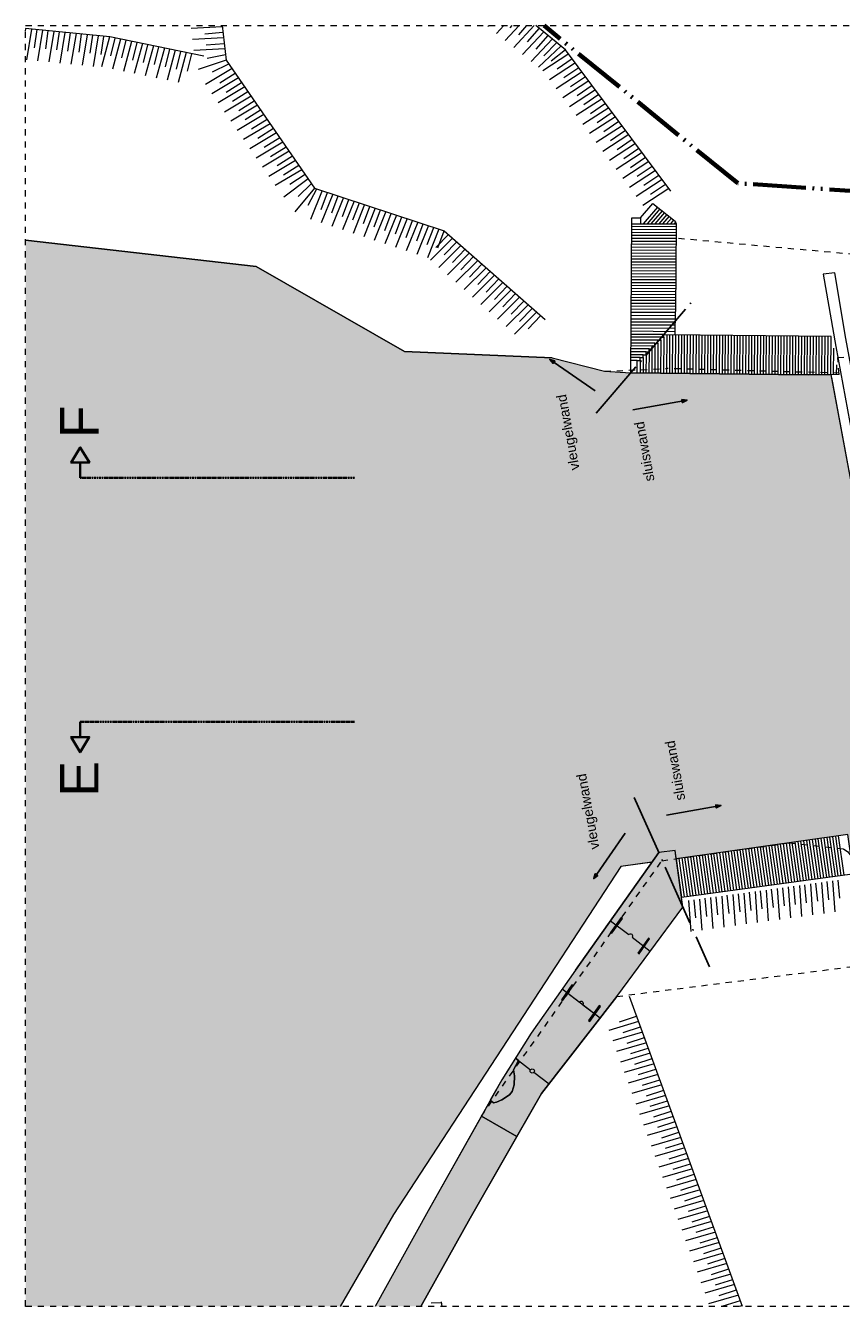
# Model space of a CAD drawing. Extents: x -251883 to 250656, y 0 to 491369.
# Tile 34 of 38: x -27250 to -13877, y 470369 to 491369. Entities that reach past the tile are written whole.
import ezdxf

# ---------------------------------------------------------------- set-up
doc = ezdxf.new("R2010")
doc.units = 0
doc.header["$MEASUREMENT"] = 0
for name, pattern in [('@L07DS2b', [6.3, 4, -1, 0.3, -1]), ('DASHDOT', [1250, 1000, -112.5, 25, -112.5]), ('DASHED', [200, 100, -100]), ('DIVIDE', [1250, 862.5, -112.5, 25, -112.5, 25, -112.5])]:
    doc.linetypes.add(name, pattern=pattern)
for name, color, linetype in [('A-0019-AFDEKVLAK', 1, 'Continuous'), ('A-0070-SYMBOOL', 1, 'Continuous'), ('A-0074--', 4, 'Continuous'), ('A-1100-TXT+MT-SO', 7, 'Continuous')]:
    doc.layers.add(name, color=color, linetype=linetype)

# ---------------------------------------------------------------- blocks, each defined once
blk = doc.blocks.new('M-BESTAAND_276')
at = {"linetype": 'Continuous', "lineweight": 5}
for color, points in [(111, [(-153904, 108524), (-159060, 108524), (-159060, 126005), (-155278, 125573), (-152849, 124179), (-150427, 124076), (-149570, 123858), (-149137, 123832), (-146232, 123798), (-145859, 123805), (-144483, 116415), (-145236, 116311), (-145189, 115926), (-145526, 115877), (-145580, 116259), (-148394, 115862), (-148414, 116001), (-148681, 115964), (-148792, 115808), (-149304, 115735), (-153031, 110030)]), (8, [(-148285, 115070), (-149370, 113606), (-150602, 112015), (-151010, 111308), (-151589, 111644), (-151256, 112237), (-150772, 113006), (-150048, 114036), (-148681, 115964), (-148414, 116001)]), (254, [(-151060, 112404), (-151046, 112304), (-151051, 112159), (-151085, 112047), (-151128, 111990), (-151254, 111913), (-151339, 111871), (-151389, 111864), (-151443, 111905), (-151256, 112237), (-151032, 112593), (-150979, 112553)]), (254, [(-152583, 108524), (-153332, 108524), (-152460, 110090), (-151589, 111644), (-151010, 111308), (-151774, 109970)])]:
    blk.add_hatch(color=color, dxfattribs=at).paths.add_polyline_path(points, flags=0)
at = {"color": 7, "linetype": 'DASHED', "lineweight": 0}
blk.add_lwpolyline([(-159060, 108524), (-159060, 129524), (-104560, 129524), (-104560, 108524)], close=True, dxfattribs=at)
at = {"color": 9, "linetype": 'Continuous', "lineweight": 13}
for points in [[(-156137, 129022), (-157681, 129338), (-159060, 129476)], [(-159060, 129432), (-159054, 129476)], [(-158963, 129467), (-159046, 128964)], [(-158913, 129162), (-158871, 129458)], [(-158781, 129448), (-158864, 128946)], [(-158731, 129144), (-158689, 129439)], [(-158598, 129430), (-158682, 128928)], [(-158549, 129125), (-158507, 129421)], [(-158416, 129412), (-158499, 128909)], [(-158366, 129107), (-158324, 129403)], [(-158234, 129393), (-158317, 128891)], [(-158184, 129089), (-158142, 129384)], [(-158051, 129375), (-158134, 128873)], [(-158001, 129070), (-157960, 129366)], [(-155836, 129505), (-156344, 129478)], [(-156123, 129391), (-155825, 129414)], [(-155838, 129524), (-155771, 128959), (-154323, 126859), (-152196, 126159), (-150545, 124703)], [(-151468, 129524), (-151481, 129510)], [(-151219, 129524), (-151339, 129394)], [(-150970, 129524), (-151197, 129279)], [(-151119, 129486), (-151086, 129524)], [(-150721, 129524), (-151054, 129164)], [(-150977, 129371), (-150842, 129524)], [(-150566, 129422), (-150912, 129048)], [(-150834, 129256), (-150637, 129480)], [(-148481, 126807), (-150208, 129129), (-150694, 129524)], [(-150692, 129140), (-150495, 129364)], [(-157869, 129357), (-157952, 128855)], [(-157819, 129052), (-157777, 129348)], [(-157684, 129338), (-157817, 128847)], [(-157665, 129030), (-157593, 129320)], [(-157504, 129302), (-157637, 128810)], [(-157485, 128994), (-157414, 129284)], [(-157324, 129265), (-157458, 128774)], [(-157305, 128957), (-157234, 129247)], [(-157145, 129229), (-157278, 128737)], [(-157126, 128921), (-157055, 129210)], [(-156965, 129192), (-157099, 128701)], [(-156946, 128884), (-156875, 129174)], [(-156786, 129156), (-156919, 128664)], [(-155814, 129323), (-156323, 129296)], [(-156101, 129209), (-155803, 129232)], [(-150424, 129307), (-150770, 128933)], [(-150282, 129191), (-150653, 128842)], [(-150567, 129026), (-150353, 129249)], [(-156767, 128848), (-156695, 129137)], [(-156606, 129119), (-156739, 128628)], [(-156587, 128811), (-156516, 129101)], [(-156426, 129083), (-156560, 128591)], [(-156407, 128775), (-156336, 129064)], [(-155793, 129141), (-156301, 129114)], [(-155771, 128959), (-156234, 128803)], [(-156082, 128991), (-155782, 129050)], [(-150156, 129060), (-150583, 128783)], [(-150442, 128944), (-150210, 129133)], [(-150347, 128818), (-150101, 128986)], [(-155676, 128821), (-156112, 128559)], [(-155999, 128767), (-155727, 128896)], [(-155876, 128586), (-155623, 128745)], [(-150047, 128913), (-150474, 128636)], [(-149937, 128766), (-150365, 128489)], [(-150238, 128671), (-149992, 128839)], [(-155572, 128670), (-156008, 128408)], [(-155772, 128435), (-155519, 128594)], [(-149828, 128619), (-150255, 128342)], [(-150129, 128524), (-149882, 128692)], [(-150019, 128377), (-149773, 128545)], [(-155467, 128519), (-155904, 128258)], [(-155363, 128368), (-155800, 128107)], [(-155668, 128284), (-155415, 128443)], [(-149719, 128472), (-150146, 128195)], [(-149609, 128324), (-150036, 128048)], [(-149910, 128230), (-149664, 128398)], [(-155259, 128217), (-155696, 127956)], [(-155563, 128133), (-155311, 128292)], [(-155459, 127982), (-155207, 128142)], [(-149500, 128177), (-149927, 127901)], [(-149801, 128082), (-149554, 128251)], [(-149691, 127935), (-149445, 128104)], [(-155155, 128066), (-155592, 127805)], [(-155051, 127915), (-155488, 127654)], [(-155355, 127831), (-155103, 127991)], [(-149390, 128030), (-149818, 127753)], [(-149582, 127788), (-149336, 127957)], [(-154947, 127765), (-155384, 127503)], [(-155251, 127680), (-154999, 127840)], [(-155147, 127530), (-154895, 127689)], [(-149281, 127883), (-149708, 127606)], [(-149172, 127736), (-149599, 127459)], [(-149473, 127641), (-149226, 127809)], [(-154843, 127614), (-155280, 127352)], [(-155043, 127379), (-154791, 127538)], [(-149062, 127589), (-149490, 127312)], [(-149363, 127494), (-149117, 127662)], [(-149254, 127347), (-149008, 127515)], [(-154739, 127463), (-155176, 127201)], [(-154635, 127312), (-155072, 127051)], [(-154939, 127228), (-154687, 127387)], [(-148953, 127442), (-149380, 127165)], [(-148844, 127295), (-149271, 127018)], [(-149145, 127200), (-148898, 127368)], [(-154531, 127161), (-154968, 126900)], [(-154835, 127077), (-154583, 127236)], [(-154731, 126926), (-154479, 127086)], [(-148734, 127148), (-149162, 126871)], [(-149035, 127053), (-148789, 127221)], [(-148926, 126906), (-148680, 127074)], [(-154427, 127010), (-154828, 126709)], [(-154323, 126859), (-154646, 126469)], [(-154592, 126720), (-154375, 126935)], [(-154426, 126581), (-154285, 126847)], [(-148625, 127001), (-149052, 126724)], [(-148516, 126853), (-148943, 126577)], [(-148817, 126759), (-148570, 126927)], [(-154198, 126818), (-154389, 126346)], [(-154216, 126510), (-154111, 126790)], [(-154024, 126761), (-154215, 126289)], [(-154042, 126453), (-153937, 126732)], [(-153850, 126704), (-154040, 126231)], [(-153868, 126395), (-153763, 126675)], [(-153676, 126646), (-153866, 126174)], [(-153694, 126338), (-153589, 126618)], [(-153502, 126589), (-153692, 126117)], [(-153520, 126281), (-153415, 126560)], [(-153328, 126532), (-153518, 126059)], [(-153345, 126223), (-153241, 126503)], [(-153154, 126474), (-153344, 126002)], [(-153171, 126166), (-153067, 126445)], [(-152980, 126417), (-153170, 125944)], [(-152997, 126109), (-152892, 126388)], [(-152806, 126359), (-152996, 125887)], [(-152823, 126051), (-152718, 126331)], [(-152632, 126302), (-152822, 125830)], [(-152649, 125994), (-152544, 126273)], [(-152458, 126245), (-152648, 125772)], [(-152475, 125936), (-152370, 126216)], [(-152284, 126187), (-152474, 125715)], [(-152061, 126039), (-152421, 125680)], [(-152335, 125884), (-152129, 126099)], [(-152301, 125879), (-152196, 126159)], [(-151923, 125918), (-152284, 125558)], [(-152198, 125763), (-151992, 125978)], [(-151786, 125797), (-152146, 125437)], [(-152060, 125641), (-151854, 125857)], [(-151648, 125675), (-152009, 125316)], [(-151923, 125520), (-151717, 125736)], [(-151785, 125399), (-151579, 125615)], [(-151511, 125554), (-151871, 125195)], [(-151373, 125433), (-151734, 125073)], [(-151648, 125278), (-151442, 125493)], [(-151510, 125156), (-151304, 125372)], [(-151236, 125312), (-151596, 124952)], [(-151098, 125190), (-151459, 124831)], [(-151373, 125035), (-151167, 125251)], [(-150961, 125069), (-151322, 124710)], [(-151236, 124914), (-151029, 125130)], [(-151098, 124793), (-150892, 125008)], [(-150823, 124948), (-151184, 124589)], [(-150686, 124827), (-151047, 124467)], [(-150961, 124671), (-150754, 124887)], [(-150823, 124550), (-150617, 124766)], [(-145832, 115500), (-145795, 114992)], [(-145712, 115216), (-145740, 115513)], [(-147285, 115301), (-147248, 114794)], [(-147165, 115017), (-147194, 115314)], [(-147103, 115326), (-147067, 114818)], [(-146984, 115042), (-147012, 115339)], [(-146921, 115351), (-146885, 114843)], [(-146802, 115067), (-146830, 115364)], [(-146740, 115376), (-146703, 114868)], [(-146620, 115091), (-146649, 115388)], [(-146558, 115401), (-146522, 114893)], [(-146439, 115116), (-146467, 115413)], [(-146376, 115426), (-146340, 114918)], [(-146257, 115141), (-146285, 115438)], [(-146195, 115450), (-146158, 114943)], [(-146075, 115166), (-146104, 115463)], [(-146013, 115475), (-145977, 114968)], [(-145894, 115191), (-145922, 115488)], [(-148193, 115177), (-148157, 114669)], [(-148073, 114893), (-148102, 115190)], [(-148011, 115202), (-147975, 114694)], [(-147892, 114917), (-147920, 115215)], [(-147830, 115227), (-147793, 114719)], [(-147710, 114942), (-147739, 115239)], [(-147648, 115252), (-147612, 114744)], [(-147528, 114967), (-147557, 115264)], [(-147466, 115277), (-147430, 114769)], [(-147347, 114992), (-147375, 115289)], [(-147307, 108524), (-149160, 113604)], [(-149011, 113194), (-149499, 113050)], [(-149327, 113191), (-149043, 113282)], [(-148947, 113019), (-149435, 112876)], [(-149263, 113016), (-148979, 113107)], [(-148884, 112847), (-149373, 112703)], [(-149200, 112842), (-148915, 112933)], [(-148821, 112675), (-149310, 112531)], [(-149137, 112670), (-148852, 112760)], [(-149074, 112497), (-148790, 112588)], [(-148758, 112502), (-149247, 112359)], [(-149011, 112325), (-148727, 112416)], [(-148695, 112328), (-149183, 112184)], [(-148632, 112156), (-149120, 112012)], [(-148947, 112151), (-148663, 112241)], [(-148569, 111984), (-149057, 111840)], [(-148884, 111978), (-148600, 112069)], [(-148506, 111811), (-148995, 111668)], [(-148822, 111806), (-148537, 111897)], [(-148759, 111634), (-148475, 111725)], [(-148443, 111639), (-148932, 111496)], [(-148696, 111462), (-148412, 111553)], [(-148381, 111467), (-148869, 111324)], [(-148633, 111290), (-148349, 111381)], [(-148318, 111295), (-148806, 111151)], [(-148255, 111123), (-148744, 110979)], [(-148570, 111118), (-148286, 111208)], [(-148192, 110950), (-148681, 110807)], [(-148508, 110945), (-148223, 111036)], [(-148129, 110778), (-148618, 110635)], [(-148445, 110773), (-148160, 110864)], [(-148382, 110601), (-148098, 110692)], [(-148066, 110606), (-148555, 110463)], [(-148319, 110429), (-148035, 110520)], [(-148004, 110434), (-148492, 110291)], [(-147941, 110262), (-148429, 110118)], [(-148256, 110257), (-147972, 110348)], [(-147878, 110089), (-148366, 109946)], [(-148193, 110084), (-147909, 110175)], [(-147815, 109917), (-148304, 109774)], [(-148131, 109912), (-147846, 110003)], [(-148068, 109740), (-147783, 109831)], [(-147751, 109742), (-148240, 109599)], [(-148004, 109565), (-147720, 109656)], [(-147688, 109570), (-148177, 109427)], [(-147941, 109393), (-147657, 109484)], [(-147626, 109398), (-148114, 109255)], [(-147563, 109226), (-148051, 109083)], [(-147878, 109221), (-147594, 109312)], [(-147500, 109054), (-147989, 108911)], [(-147816, 109049), (-147531, 109140)], [(-147437, 108882), (-147926, 108738)], [(-147753, 108877), (-147468, 108967)], [(-147690, 108704), (-147406, 108795)], [(-152240, 108584), (-152410, 108576)], [(-152233, 108524), (-152242, 108599)], [(-147374, 108710), (-147863, 108566)], [(-147627, 108532), (-147343, 108623)], [(-147312, 108537), (-147357, 108524)]]:
    blk.add_lwpolyline(points, dxfattribs=at)
at = {"color": 1, "linetype": 'DIVIDE', "lineweight": 70}
blk.add_lwpolyline([(-120566, 129524), (-123822, 125350), (-147386, 126940), (-150562, 129524)], dxfattribs=at)
at = {"color": 7, "linetype": 'Continuous', "lineweight": 18}
for points in [[(-149137, 123832), (-149122, 126374), (-148982, 126374), (-148778, 126610), (-148411, 126318), (-148394, 126276), (-148409, 124838)], [(-148000, 124451), (-148413, 124456), (-148409, 124838)], [(-145856, 124429), (-148000, 124451)], [(-146232, 123798), (-149137, 123832)], [(-145725, 123806), (-146232, 123798)], [(-144496, 116412), (-145236, 116311), (-145189, 115926), (-145526, 115877), (-145580, 116259), (-148394, 115862), (-148307, 115231), (-144271, 115784)], [(-150048, 114036), (-148681, 115964)], [(-149370, 113606), (-148285, 115070), (-148414, 116001), (-148681, 115964)], [(-150048, 114036), (-150772, 113006), (-151256, 112237), (-152460, 110090)], [(-149370, 113606), (-150602, 112015), (-151774, 109970), (-152583, 108524)], [(-152460, 110090), (-153332, 108524)]]:
    blk.add_lwpolyline(points, dxfattribs=at)
at = {"color": 8, "linetype": 'Continuous', "lineweight": 5}
for points in [[(-148700, 126548), (-148936, 126275)], [(-148662, 126518), (-148872, 126275)], [(-148624, 126488), (-148809, 126275)], [(-148587, 126458), (-148745, 126275)], [(-148549, 126428), (-148682, 126275)], [(-148400, 126229), (-149123, 126226), (-149123, 126226)], [(-149121, 126274), (-148394, 126276)], [(-148982, 126374), (-148981, 126274)], [(-148512, 126398), (-148618, 126275)], [(-148474, 126368), (-148554, 126276)], [(-148437, 126338), (-148491, 126276)], [(-148405, 126302), (-148427, 126276)], [(-148396, 126084), (-149124, 126080), (-149124, 126080)], [(-148397, 126036), (-149124, 126032), (-149124, 126032)], [(-148395, 126181), (-149119, 126177)], [(-148396, 126132), (-149118, 126129)], [(-148398, 125890), (-149125, 125887), (-149125, 125887)], [(-148399, 125842), (-149125, 125838), (-149125, 125838)], [(-148399, 125793), (-149125, 125790), (-149125, 125790)], [(-148397, 125987), (-149124, 125983), (-149124, 125983)], [(-148398, 125939), (-149124, 125935), (-149124, 125935)], [(-148400, 125745), (-149126, 125741), (-149126, 125741)], [(-148400, 125697), (-149126, 125693), (-149126, 125693)], [(-148401, 125648), (-149126, 125645), (-149126, 125645)], [(-148401, 125600), (-149126, 125596), (-149126, 125596)], [(-148403, 125406), (-149128, 125402), (-149128, 125402)], [(-148402, 125551), (-149127, 125548), (-149127, 125548)], [(-148402, 125503), (-149127, 125499), (-149127, 125499)], [(-148403, 125455), (-149127, 125451), (-149127, 125451)], [(-148405, 125261), (-149129, 125257), (-149129, 125257)], [(-148405, 125212), (-149129, 125209), (-149129, 125209)], [(-148406, 125164), (-149129, 125160), (-149129, 125160)], [(-148404, 125358), (-149128, 125354), (-149128, 125354)], [(-148404, 125309), (-149128, 125306), (-149128, 125306)], [(-148407, 125067), (-149130, 125063), (-149130, 125063)], [(-148407, 125019), (-149130, 125015), (-149130, 125015)], [(-148408, 124970), (-149130, 124967), (-149130, 124967)], [(-148406, 125116), (-149129, 125112), (-149129, 125112)], [(-148410, 124769), (-149132, 124767)], [(-148408, 124922), (-149131, 124918), (-149131, 124918)], [(-148409, 124874), (-149131, 124870), (-149131, 124870)], [(-148409, 124820), (-149131, 124819)], [(-148412, 124559), (-149133, 124562)], [(-149132, 124716), (-148410, 124716)], [(-148411, 124664), (-149132, 124664)], [(-148411, 124611), (-149132, 124613)], [(-148599, 124414), (-149134, 124414)], [(-148695, 124367), (-149134, 124366)], [(-148413, 124505), (-149133, 124512), (-149133, 124512)], [(-148598, 124462), (-149133, 124462)], [(-148695, 124319), (-148695, 124367), (-148647, 124366)], [(-148647, 124366), (-148650, 123829)], [(-148647, 124366), (-148647, 124414), (-148599, 124414)], [(-148599, 124414), (-148602, 123828)], [(-148599, 124414), (-148598, 124462), (-148413, 124456)], [(-148550, 124460), (-148554, 123828)], [(-148502, 124460), (-148506, 123827)], [(-148454, 124459), (-148459, 123827)], [(-148406, 124456), (-148411, 123827)], [(-148358, 124455), (-148363, 123826)], [(-148310, 124455), (-148315, 123826)], [(-148262, 124454), (-148267, 123826)], [(-148214, 124454), (-148219, 123825)], [(-148166, 124453), (-148171, 123825)], [(-148118, 124453), (-148123, 123825)], [(-148070, 124452), (-148074, 123824)], [(-148022, 124452), (-148026, 123824)], [(-147974, 124451), (-147978, 123823)], [(-147926, 124451), (-147930, 123823)], [(-147878, 124450), (-147882, 123823)], [(-147830, 124450), (-147835, 123822)], [(-147782, 124449), (-147787, 123822)], [(-147734, 124449), (-147739, 123822)], [(-147686, 124448), (-147691, 123821)], [(-147638, 124448), (-147643, 123821)], [(-147590, 124447), (-147595, 123820)], [(-147542, 124447), (-147547, 123820)], [(-147494, 124446), (-147499, 123820)], [(-147446, 124446), (-147451, 123819)], [(-147398, 124445), (-147403, 123819)], [(-147350, 124445), (-147355, 123819)], [(-147302, 124444), (-147307, 123818)], [(-147254, 124444), (-147259, 123818)], [(-147206, 124443), (-147211, 123817)], [(-147158, 124443), (-147163, 123817)], [(-147110, 124442), (-147115, 123817)], [(-147062, 124442), (-147067, 123816)], [(-147014, 124441), (-147019, 123816)], [(-146966, 124440), (-146971, 123816)], [(-146918, 124440), (-146923, 123815)], [(-146870, 124439), (-146875, 123815)], [(-146822, 124439), (-146827, 123814)], [(-146774, 124438), (-146779, 123814)], [(-146726, 124438), (-146731, 123814)], [(-146678, 124437), (-146683, 123813)], [(-146630, 124437), (-146635, 123813)], [(-146582, 124436), (-146587, 123813)], [(-146534, 124436), (-146539, 123812)], [(-146486, 124435), (-146491, 123812)], [(-146438, 124435), (-146443, 123812)], [(-146390, 124434), (-146395, 123811)], [(-146342, 124434), (-146347, 123811)], [(-146294, 124433), (-146299, 123810)], [(-146246, 124433), (-146251, 123810)], [(-146198, 124432), (-146203, 123810)], [(-146150, 124432), (-146155, 123809)], [(-146102, 124431), (-146107, 123809)], [(-146054, 124431), (-146059, 123809)], [(-146006, 124430), (-146011, 123808)], [(-145958, 124430), (-145963, 123808)], [(-145910, 124429), (-145915, 123807)], [(-145862, 124429), (-145867, 123807)], [(-148791, 124271), (-149135, 124270)], [(-148840, 124224), (-149135, 124224)], [(-148888, 124176), (-149135, 124176)], [(-148936, 124128), (-149135, 124128)], [(-148743, 124319), (-149134, 124318)], [(-148937, 124080), (-148936, 124128), (-148888, 124128)], [(-148888, 124128), (-148891, 123831)], [(-148888, 124128), (-148888, 124176), (-148840, 124176)], [(-148840, 124176), (-148842, 123830)], [(-148840, 124176), (-148840, 124224), (-148792, 124223)], [(-148792, 124223), (-148794, 123830)], [(-148792, 124223), (-148791, 124271), (-148744, 124271)], [(-148744, 124271), (-148746, 123829)], [(-148744, 124271), (-148743, 124319), (-148695, 124319)], [(-148695, 124319), (-148698, 123829)], [(-145815, 124233), (-145819, 123807)], [(-148985, 124080), (-149136, 124080)], [(-149033, 124033), (-149136, 124033)], [(-149035, 123831), (-149033, 124033), (-148985, 124032)], [(-148985, 124032), (-148986, 123831)], [(-148985, 124032), (-148985, 124080), (-148937, 124080)], [(-148937, 124080), (-148938, 123831)], [(-145769, 123964), (-145771, 123806)], [(-146355, 115498), (-146445, 116137)], [(-146355, 115498), (-146445, 116137)], [(-146308, 115505), (-146398, 116143)], [(-146308, 115505), (-146398, 116143)], [(-146260, 115511), (-146350, 116150)], [(-146260, 115511), (-146350, 116150)], [(-146213, 115518), (-146302, 116157)], [(-146213, 115518), (-146302, 116157)], [(-146165, 115524), (-146255, 116163)], [(-146165, 115524), (-146255, 116163)], [(-146118, 115531), (-146207, 116170)], [(-146118, 115531), (-146207, 116170)], [(-146070, 115537), (-146160, 116177)], [(-146070, 115537), (-146160, 116177)], [(-146022, 115544), (-146112, 116183)], [(-146022, 115544), (-146112, 116183)], [(-145975, 115550), (-146065, 116190)], [(-145975, 115550), (-146065, 116190)], [(-145927, 115557), (-146017, 116197)], [(-145927, 115557), (-146017, 116197)], [(-145880, 115564), (-145970, 116203)], [(-145880, 115564), (-145970, 116203)], [(-145832, 115570), (-145922, 116210)], [(-145832, 115570), (-145922, 116210)], [(-145785, 115577), (-145875, 116217)], [(-145785, 115577), (-145875, 116217)], [(-145737, 115583), (-145827, 116224)], [(-145737, 115583), (-145827, 116224)], [(-145690, 115590), (-145780, 116230)], [(-145690, 115590), (-145780, 116230)], [(-145642, 115596), (-145732, 116237)], [(-145642, 115596), (-145732, 116237)], [(-147877, 115290), (-147966, 115923)], [(-147877, 115290), (-147966, 115923)], [(-147830, 115296), (-147919, 115929)], [(-147830, 115296), (-147919, 115929)], [(-147782, 115303), (-147871, 115936)], [(-147782, 115303), (-147871, 115936)], [(-147734, 115310), (-147824, 115943)], [(-147734, 115310), (-147824, 115943)], [(-147687, 115316), (-147776, 115949)], [(-147687, 115316), (-147776, 115949)], [(-147639, 115323), (-147728, 115956)], [(-147639, 115323), (-147728, 115956)], [(-147592, 115329), (-147681, 115963)], [(-147592, 115329), (-147681, 115963)], [(-147544, 115336), (-147633, 115969)], [(-147544, 115336), (-147633, 115969)], [(-147497, 115342), (-147586, 115976)], [(-147497, 115342), (-147586, 115976)], [(-147449, 115349), (-147538, 115983)], [(-147449, 115349), (-147538, 115983)], [(-147402, 115355), (-147491, 115989)], [(-147402, 115355), (-147491, 115989)], [(-147354, 115362), (-147443, 115996)], [(-147354, 115362), (-147443, 115996)], [(-147306, 115368), (-147396, 116003)], [(-147306, 115368), (-147396, 116003)], [(-147259, 115375), (-147348, 116010)], [(-147259, 115375), (-147348, 116010)], [(-147211, 115381), (-147301, 116016)], [(-147211, 115381), (-147301, 116016)], [(-147164, 115388), (-147253, 116023)], [(-147164, 115388), (-147253, 116023)], [(-147116, 115394), (-147206, 116030)], [(-147116, 115394), (-147206, 116030)], [(-147069, 115401), (-147158, 116036)], [(-147069, 115401), (-147158, 116036)], [(-147021, 115407), (-147111, 116043)], [(-147021, 115407), (-147111, 116043)], [(-146974, 115414), (-147063, 116050)], [(-146974, 115414), (-147063, 116050)], [(-146926, 115420), (-147015, 116056)], [(-146926, 115420), (-147015, 116056)], [(-146878, 115427), (-146968, 116063)], [(-146878, 115427), (-146968, 116063)], [(-146831, 115433), (-146920, 116070)], [(-146831, 115433), (-146920, 116070)], [(-146783, 115440), (-146873, 116076)], [(-146783, 115440), (-146873, 116076)], [(-146736, 115446), (-146825, 116083)], [(-146736, 115446), (-146825, 116083)], [(-146688, 115453), (-146778, 116090)], [(-146688, 115453), (-146778, 116090)], [(-146641, 115459), (-146730, 116096)], [(-146641, 115459), (-146730, 116096)], [(-146593, 115466), (-146683, 116103)], [(-146593, 115466), (-146683, 116103)], [(-146546, 115472), (-146635, 116110)], [(-146546, 115472), (-146635, 116110)], [(-146498, 115479), (-146588, 116117)], [(-146498, 115479), (-146588, 116117)], [(-146450, 115485), (-146540, 116123)], [(-146450, 115485), (-146540, 116123)], [(-146403, 115492), (-146493, 116130)], [(-146403, 115492), (-146493, 116130)], [(-148258, 115238), (-148346, 115869)], [(-148210, 115244), (-148299, 115876)], [(-148210, 115244), (-148299, 115876)], [(-148162, 115251), (-148251, 115882)], [(-148162, 115251), (-148251, 115882)], [(-148115, 115257), (-148204, 115889)], [(-148115, 115257), (-148204, 115889)], [(-148067, 115264), (-148156, 115896)], [(-148067, 115264), (-148156, 115896)], [(-148020, 115270), (-148109, 115902)], [(-148020, 115270), (-148109, 115902)], [(-147972, 115277), (-148061, 115909)], [(-147972, 115277), (-148061, 115909)], [(-147925, 115283), (-148014, 115916)], [(-147925, 115283), (-148014, 115916)]]:
    blk.add_lwpolyline(points, dxfattribs=at)
at = {"color": 111, "linetype": 'Continuous', "lineweight": 13}
for points in [[(-159060, 126005), (-155278, 125573), (-152849, 124179), (-150427, 124076), (-149570, 123858), (-149137, 123832), (-146232, 123798), (-145859, 123805)], [(-145859, 123805), (-144483, 116415), (-145236, 116311), (-145189, 115926), (-145526, 115877), (-145580, 116259), (-148394, 115862), (-148414, 116001), (-148681, 115964), (-148792, 115808), (-149304, 115735), (-153031, 110030), (-153904, 108524)]]:
    blk.add_lwpolyline(points, dxfattribs=at)
at = {"color": 11, "linetype": 'Continuous', "lineweight": 9}
for points in [[(-155278, 125573), (-159060, 126005)], [(-150427, 124076), (-152849, 124179), (-155278, 125573)], [(-150427, 124076), (-149570, 123858)], [(-148823, 115803), (-149304, 115735), (-153031, 110030), (-153904, 108524)]]:
    blk.add_lwpolyline(points, dxfattribs=at)
at = {"color": 1, "linetype": 'DASHED', "lineweight": 13}
for points in [[(-142481, 125501), (-148397, 126036)], [(-149569, 123858), (-148551, 123900)], [(-145728, 123826), (-148551, 123900)], [(-145725, 123806), (-145744, 124081), (-145411, 124110), (-145391, 123792), (-144790, 123768)]]:
    blk.add_lwpolyline(points, dxfattribs=at)
at = {"color": 1, "linetype": 'Continuous', "lineweight": 13}
blk.add_lwpolyline([(-145614, 124393), (-145796, 125472), (-145984, 125451), (-145780, 124263), (-144018, 114707), (-143822, 114724)], close=True, dxfattribs=at)
at = {"color": 5, "linetype": 'DASHDOT', "lineweight": 25}
blk.add_lwpolyline([(-149707, 123168), (-148111, 125028)], dxfattribs=at)
at = {"color": 5, "linetype": 'Continuous', "lineweight": 25}
for points in [[(-149724, 123535), (-150467, 124051), (-150386, 124025), (-150397, 124003)], [(-149724, 123535), (-150467, 124051), (-150414, 123984), (-150397, 124003)], [(-149107, 123223), (-148217, 123383), (-148301, 123393), (-148300, 123368)], [(-149107, 123223), (-148217, 123383), (-148292, 123344), (-148300, 123368)], [(-148553, 116577), (-147662, 116737), (-147747, 116747), (-147746, 116722)], [(-148553, 116577), (-147662, 116737), (-147738, 116698), (-147746, 116722)], [(-149230, 116281), (-149747, 115538), (-149680, 115591), (-149698, 115608)], [(-149230, 116281), (-149747, 115538), (-149721, 115619), (-149698, 115608)]]:
    blk.add_lwpolyline(points, dxfattribs=at)
at = {"color": 1, "linetype": 'Continuous', "lineweight": 13}
for points in [[(-145849, 123753), (-145767, 123310), (-144546, 116750), (-144431, 116132)], [(-150264, 113728), (-149641, 113256)], [(-151032, 112593), (-150783, 112405)], [(-150979, 112553), (-151060, 112404), (-151046, 112304), (-151051, 112159), (-151085, 112047), (-151128, 111990), (-151254, 111913), (-151339, 111871), (-151389, 111864), (-151443, 111905)], [(-150728, 112363), (-150479, 112174)], [(-151589, 111644), (-151010, 111308)]]:
    blk.add_lwpolyline(points, dxfattribs=at)
at = {"color": 8, "linetype": 'Continuous', "lineweight": 13}
blk.add_lwpolyline([(-148414, 116001), (-148681, 115964), (-150048, 114036), (-150772, 113006), (-151256, 112237), (-151589, 111644), (-151010, 111308), (-150602, 112015), (-149370, 113606), (-148285, 115070)], close=True, dxfattribs=at)
at = {"color": 1, "linetype": 'Continuous', "lineweight": 13}
for points in [[(-149473, 114846), (-149174, 114620, -0.999342), (-149118, 114577), (-148819, 114351)], [(-150264, 113728), (-149981, 113513, -0.999342), (-149925, 113471), (-149641, 113256)]]:
    blk.add_lwpolyline(points, format="xyb", dxfattribs=at)
at = {"color": 254, "linetype": 'Continuous', "lineweight": 13}
blk.add_lwpolyline([(-150979, 112553), (-151032, 112593), (-151256, 112237), (-151443, 111905), (-151389, 111864), (-151339, 111871), (-151254, 111913), (-151128, 111990), (-151085, 112047), (-151051, 112159), (-151046, 112304), (-151060, 112404)], close=True, dxfattribs=at)
for points in [[(-151774, 109970), (-151010, 111308), (-151589, 111644), (-152460, 110090), (-153332, 108524)], [(-152583, 108524), (-151774, 109970)]]:
    blk.add_lwpolyline(points, dxfattribs=at)
at = {"color": 1, "linetype": 'Continuous', "lineweight": 13}
blk.add_circle((-150755, 112384), 35, dxfattribs=at)
at = {"layer": 'A-0074--', "color": 4, "linetype": 'Continuous', "lineweight": 35}
for points in [[(-158164, 122109), (-158164, 122359), (-158314, 122359), (-158164, 122609), (-158014, 122359), (-158164, 122359)], [(-158166, 118109), (-158166, 117859), (-158316, 117859), (-158166, 117609), (-158016, 117859), (-158166, 117859)]]:
    blk.add_lwpolyline(points, dxfattribs=at)
at = {"layer": 'A-0074--', "color": 4, "linetype": '@L07DS2b', "lineweight": 35}
for points in [[(-158164, 122109), (-153664, 122108)], [(-158166, 118109), (-153666, 118107)]]:
    blk.add_lwpolyline(points, dxfattribs=at)
at = {"layer": 'A-0070-SYMBOOL', "color": 7, "linetype": 'Continuous', "char_height": 630, "attachment_point": 7, "rotation": 89.9807, "line_spacing_factor": 0.933333}
for s, insert in [('{\\fArial|b0|i0|c12|p0;F}', (-157864, 122759)), ('{\\fArial|b0|i0|c12|p0;E}', (-157866, 116881))]:
    blk.add_mtext(s, dxfattribs=dict(at, insert=insert))
at = {"layer": 'A-1100-TXT+MT-SO', "color": 7, "linetype": 'Continuous', "char_height": 162, "attachment_point": 7, "rotation": 100.2, "line_spacing_factor": 0.933333}
for s, insert in [('{\\fArial|b0|i0|c12|p0;vleugelwand}', (-149930, 122259)), ('{\\fArial|b0|i0|c12|p0;sluiswand}', (-148747, 122066)), ('{\\fArial|b0|i0|c12|p0;sluiswand}', (-148243, 116835)), ('{\\fArial|b0|i0|c12|p0;vleugelwand}', (-149604, 116041))]:
    blk.add_mtext(s, dxfattribs=dict(at, insert=insert))
at = {"linetype": 'Continuous'}
for points in [[(-149470, 114656), (-149297, 114900), (-149276, 114886), (-149450, 114641)], [(-149024, 114318), (-148851, 114562), (-148830, 114548), (-149004, 114303)], [(-150277, 113549), (-150104, 113794), (-150083, 113779), (-150257, 113535)], [(-149831, 113211), (-149657, 113456), (-149637, 113441), (-149811, 113197)]]:
    blk.add_wipeout(points, dxfattribs=at).dxf.layer = 'A-0019-AFDEKVLAK'
at = {"color": 5, "linetype": 'DASHDOT', "lineweight": 25}
blk.add_lwpolyline([(-149082, 116868), (-147850, 114089)], dxfattribs=at)
at = {"color": 1, "linetype": 'DASHED', "lineweight": 13}
for points in [[(-151589, 111644), (-148631, 115830), (-146551, 116122), (-145654, 116025), (-145582, 115976), (-145531, 115914)], [(-149370, 113606), (-140676, 114707)]]:
    blk.add_lwpolyline(points, dxfattribs=at)
at = {"color": 1, "linetype": 'Continuous', "lineweight": 13}
for points in [[(-149450, 114641), (-149276, 114886), (-149297, 114900), (-149470, 114656)], [(-149004, 114303), (-148830, 114548), (-148851, 114562), (-149024, 114318)], [(-150257, 113535), (-150083, 113779), (-150104, 113794), (-150277, 113549)], [(-149811, 113197), (-149637, 113441), (-149657, 113456), (-149831, 113211)]]:
    blk.add_lwpolyline(points, close=True, dxfattribs=at)

msp = doc.modelspace()

# ---------------------------------------------------------------- block references
msp.add_blockref('M-BESTAAND_276', (131810, 361845))

doc.saveas('drawing.dxf')
